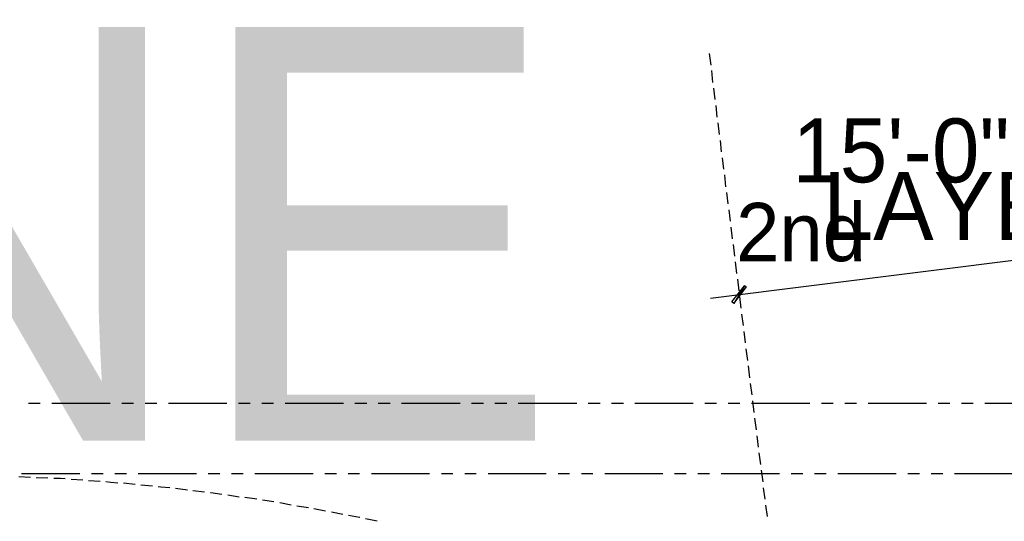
# Model space of a CAD drawing. Header units: feet. Extents: x -79 to 198, y -22 to 181.
# Tile 202 of 203: x 95 to 138, y 158 to 180. Entities that reach past the tile are written whole.
import ezdxf
from ezdxf.enums import TextEntityAlignment as Align

# ---------------------------------------------------------------- set-up
doc = ezdxf.new("R2010")
doc.units = ezdxf.units.FT
for name, color, linetype in [('A-LINEA', 7, 'CONTINUOUS'), ('A-LINEA-FINA', 9, 'CONTINUOUS'), ('A-TEXTO-PDF', 3, 'CONTINUOUS')]:
    doc.layers.add(name, color=color, linetype=linetype)

msp = doc.modelspace()

# ---------------------------------------------------------------- linework, layer by layer
at = {"layer": 'A-LINEA'}
for p, q in [((124.96, 178.2578), (125.0267, 177.7644)), ((125.0533, 177.5244), (125.1067, 177.0178)), ((125.1467, 176.7778), (125.2, 176.2844)), ((125.24, 176.0311), (125.2933, 175.5378)), ((125.3333, 175.2844), (125.3867, 174.7911)), ((125.4267, 174.5378), (125.48, 174.0444)), ((125.52, 173.7911), (125.5733, 173.2978)), ((125.6133, 173.0578), (125.6667, 172.5511)), ((125.7067, 172.3111), (125.76, 171.8178)), ((125.8, 171.5644), (125.8533, 171.0711)), ((125.8933, 170.8178), (125.9467, 170.3244)), ((125.0133, 167.7778), (142.3733, 169.9511)), ((125.9867, 170.0711), (126.04, 169.5778)), ((126.08, 169.3378), (126.1333, 168.8311)), ((126.1733, 168.5911), (126.2267, 168.0978)), ((126.2533, 167.8444), (126.32, 167.3511)), ((126.3467, 167.0978), (126.4133, 166.6044)), ((126.3867, 166.8044), (126.4, 166.6978)), ((126.44, 166.3511), (126.5067, 165.8578)), ((126.5333, 165.6044), (126.6, 165.1111)), ((126.6267, 164.8711), (126.6933, 164.3644)), ((126.72, 164.1244), (126.7867, 163.6311)), ((96.28, 163.2578), (95.7733, 163.2578)), ((99.28, 163.2578), (96.7733, 163.2578)), ((100.28, 163.2578), (99.7733, 163.2578)), ((101.28, 163.2578), (100.7733, 163.2578)), ((104.28, 163.2578), (101.7733, 163.2578)), ((105.28, 163.2578), (104.7733, 163.2578)), ((106.28, 163.2578), (105.7733, 163.2578)), ((109.28, 163.2578), (106.7733, 163.2578)), ((110.28, 163.2578), (109.7733, 163.2578)), ((111.28, 163.2578), (110.7733, 163.2578)), ((114.28, 163.2578), (111.7733, 163.2578)), ((115.28, 163.2578), (114.7733, 163.2578)), ((116.28, 163.2578), (115.7733, 163.2578)), ((119.28, 163.2578), (116.7733, 163.2578)), ((120.28, 163.2578), (119.7733, 163.2578)), ((121.28, 163.2578), (120.7733, 163.2578)), ((124.28, 163.2578), (121.7733, 163.2578)), ((125.28, 163.2578), (124.7733, 163.2578)), ((126.28, 163.2578), (125.7733, 163.2578)), ((129.28, 163.2578), (126.7733, 163.2578)), ((126.8133, 163.3778), (126.88, 162.8844)), ((130.28, 163.2578), (129.7733, 163.2578)), ((131.28, 163.2578), (130.7733, 163.2578)), ((134.28, 163.2578), (131.7733, 163.2578)), ((135.28, 163.2578), (134.7733, 163.2578)), ((136.28, 163.2578), (135.7733, 163.2578)), ((139.28, 163.2578), (136.7733, 163.2578)), ((126.9067, 162.6311), (126.9733, 162.1378)), ((127, 161.8844), (127.0667, 161.3911)), ((127.0933, 161.1511), (127.16, 160.6444)), ((95.8533, 160.0978), (95.36, 160.1244)), ((97.9733, 160.2578), (95.48, 160.2578)), ((96.6, 160.0711), (96.1067, 160.0844)), ((98.9733, 160.2578), (98.48, 160.2578)), ((99.9733, 160.2578), (99.48, 160.2578)), ((102.9733, 160.2578), (100.48, 160.2578)), ((103.9733, 160.2578), (103.48, 160.2578)), ((104.9733, 160.2578), (104.48, 160.2578)), ((107.9733, 160.2578), (105.48, 160.2578)), ((108.9733, 160.2578), (108.48, 160.2578)), ((109.9733, 160.2578), (109.48, 160.2578)), ((112.9733, 160.2578), (110.48, 160.2578)), ((113.9733, 160.2578), (113.48, 160.2578)), ((114.9733, 160.2578), (114.48, 160.2578)), ((117.9733, 160.2578), (115.48, 160.2578)), ((118.9733, 160.2578), (118.48, 160.2578)), ((119.9733, 160.2578), (119.48, 160.2578)), ((122.9733, 160.2578), (120.48, 160.2578)), ((123.9733, 160.2578), (123.48, 160.2578)), ((124.9733, 160.2578), (124.48, 160.2578)), ((127.9733, 160.2578), (125.48, 160.2578)), ((127.1867, 160.4044), (127.2533, 159.9111)), ((128.9733, 160.2578), (128.48, 160.2578)), ((129.9733, 160.2578), (129.48, 160.2578)), ((132.9733, 160.2578), (130.48, 160.2578)), ((133.9733, 160.2578), (133.48, 160.2578)), ((134.9733, 160.2578), (134.48, 160.2578)), ((137.9733, 160.2578), (135.48, 160.2578)), ((98.1067, 159.9778), (97.6, 160.0044)), ((98.8533, 159.9244), (98.3467, 159.9511)), ((100.3467, 159.7911), (99.84, 159.8444)), ((101.0933, 159.7244), (100.5867, 159.7644)), ((102.5867, 159.5511), (102.08, 159.6178)), ((127.28, 159.6578), (127.3467, 159.1644)), ((103.32, 159.4711), (102.8267, 159.5244)), ((104.8133, 159.2578), (104.32, 159.3378)), ((105.56, 159.1644), (105.0533, 159.2311)), ((106.2933, 159.0444), (105.8, 159.1244)), ((107.04, 158.9111), (106.5467, 159.0044)), ((107.7733, 158.7911), (107.28, 158.8711)), ((108.5067, 158.6578), (108.0133, 158.7511)), ((127.3733, 158.9111), (127.44, 158.4178)), ((109.2533, 158.5111), (108.76, 158.6044)), ((110.72, 158.2178), (110.2267, 158.3244))]:
    msp.add_line(p, q, dxfattribs=at)
for points in [[(97.3467, 160.0311), (97.1467, 160.0444), (96.8533, 160.0578)], [(99.6, 159.8578), (99.3067, 159.8844), (99.0933, 159.9111)], [(101.84, 159.6444), (101.4533, 159.6844), (101.3333, 159.6978)], [(104.0667, 159.3644), (103.5867, 159.4311), (103.5733, 159.4444)], [(109.9867, 158.3778), (109.9733, 158.3778), (109.4933, 158.4711)]]:
    msp.add_lwpolyline(points, dxfattribs=at)
at = {"layer": 'A-LINEA-FINA'}
for points in [[(126.48, 168.3111), (126.0133, 167.5511), (125.9333, 167.6178), (126.48, 168.3111), (126.48, 168.3111)], [(126.56, 168.2578), (126.48, 168.3111), (126.0133, 167.5511), (126.56, 168.2578)]]:
    msp.add_lwpolyline(points, dxfattribs=at)

# ---------------------------------------------------------------- texts
at = {"layer": 'A-TEXTO-PDF'}
for s, height, p in [('TNEMHCAORCNE', 17.716, (17.1598, 161.6769)), ('15\'-0"', 2.736, (133.1857, 172.7394)), ('LAYER', 2.905, (136.2028, 170.2737)), ('2nd', 2.495, (128.8997, 169.3622))]:
    msp.add_text(s, height=height, dxfattribs=at).set_placement(p, align=Align.CENTER)

doc.saveas('drawing.dxf')
